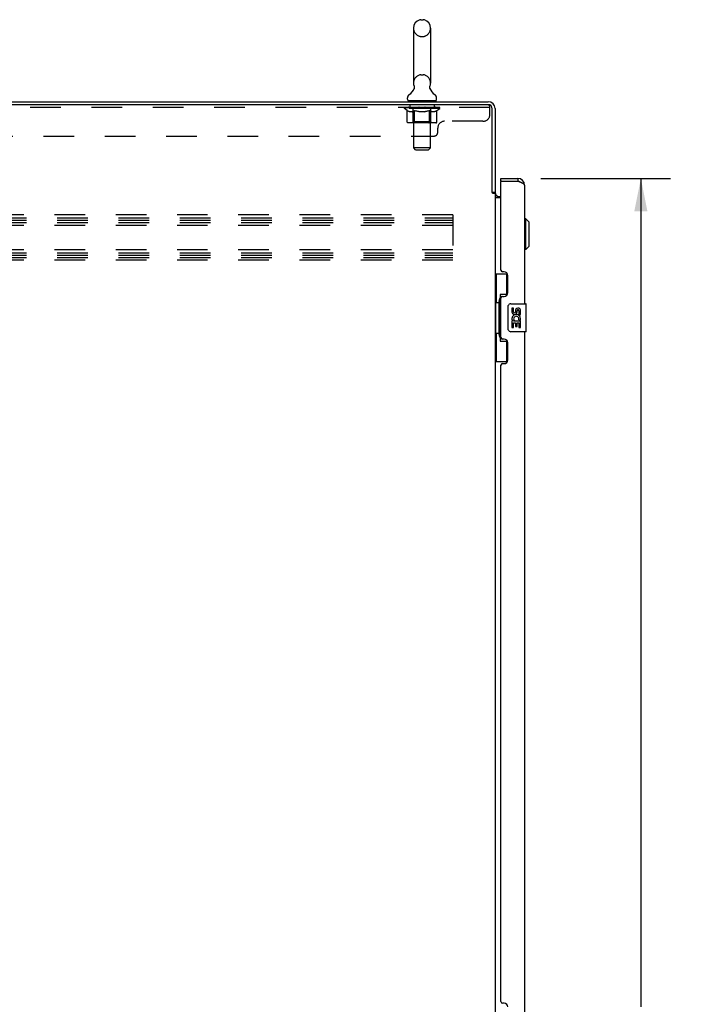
# Model space of a CAD drawing. Header units: inches. Extents: x 0 to 200, y 0 to 129.
# Tile 3 of 17: x 25 to 49, y 44 to 80. Entities that reach past the tile are written whole.
import ezdxf

# ---------------------------------------------------------------- set-up
doc = ezdxf.new("R2010")
doc.units = ezdxf.units.IN
doc.header["$LTSCALE"] = 11
doc.header["$MEASUREMENT"] = 0
doc.linetypes.add('HIDDEN', pattern=[0.2, 0.1, -0.1])
doc.layers.get('0').update_dxf_attribs({"linetype": 'CONTINUOUS'})
for name, color, linetype in [('02___PRT_ALL_AXES', 7, 'CONTINUOUS'), ('DEFAULT_2', 8, 'HIDDEN'), ('DIMENSIONS', 7, 'CONTINUOUS')]:
    doc.layers.add(name, color=color, linetype=linetype)
doc.styles.get("Standard").update_dxf_attribs({"font": 'arial.ttf'})
doc.dimstyles.new('DIMSTYLE_1', dxfattribs={"dimtxt": 0.882353, "dimasz": 1.176471, "dimexe": 0.09, "dimexo": 0.07, "dimgap": 0.0375, "dimtad": 0, "dimtih": 1, "dimtoh": 1, "dimzin": 4, "dimdsep": 46, "dimtxsty": 'Standard', "dimblk": '_FILLED', "dimblk1": '_FILLED', "dimblk2": '_FILLED', "dimcen": 0.09, "dimazin": 1, "dimtfac": 1, "dimtdec": 3, "dimtofl": 0, "dimtmove": 0, "dimatfit": 3, "dimldrblk": '_FILLED', "dimfxl": 1, "dimtolj": 1, "dimtzin": 4, "dimarcsym": 0})

# ---------------------------------------------------------------- blocks, each defined once
blk = doc.blocks.new('_FILLED')
at = {"color": 0, "linetype": 'ByBlock'}
blk.add_solid([(0, 0), (-1, 0.2), (-1, -0.2)], dxfattribs=at)
blk = doc.blocks.new('*D2')
at = {"layer": 'DIMENSIONS', "color": 2, "linetype": 'Continuous'}
for p, q in [((43.903, 73.858), (48.558, 73.858)), ((47.499, 73.858), (47.499, 44.131)), ((47.499, 11.358), (47.499, 41.043)), ((43.903, 11.358), (48.558, 11.358))]:
    blk.add_line(p, q, dxfattribs=at)
at = {"layer": 'DIMENSIONS', "color": 2, "linetype": 'Continuous', "xscale": 1.1764705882, "yscale": 1.1764705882, "zscale": 1.1764705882}
for p, rotation in [((47.499, 73.858), 90), ((47.499, 11.358), 270)]:
    blk.add_blockref('_FILLED', p, dxfattribs=dict(at, rotation=rotation))
at = {"layer": 'DIMENSIONS', "color": 2, "linetype": 'Continuous', "insert": (47.499, 43.69), "char_height": 0.8824, "width": 3.69342, "attachment_point": 2, "line_spacing_factor": 0.9}
blk.add_mtext('62.50\\PDOOR', dxfattribs=at)

msp = doc.modelspace()

# ---------------------------------------------------------------- linework, layer by layer
at = {"color": 7, "linetype": 'Continuous'}
for p, q in [((39.599, 79.554), (39.687, 79.554)), ((39.337, 79.254), (39.337, 77.279)), ((39.949, 79.254), (39.949, 77.279)), ((39.352, 77.06), (39.349, 77.056)), ((39.12, 76.707), (39.12, 76.747)), ((40.166, 76.707), (40.166, 76.747)), ((39.143, 76.638), (39.143, 76.608)), ((40.143, 76.638), (39.143, 76.638)), ((40.143, 76.638), (40.143, 76.608)), ((42.472, 73.754), (42.472, 73.858)), ((43.079, 73.858), (43.079, 73.754)), ((42.492, 73.754), (42.472, 73.754)), ((42.164, 73.368), (42.268, 73.368)), ((43.365, 72.409), (43.326, 72.409)), ((43.365, 71.307), (43.365, 72.409)), ((43.483, 72.291), (43.365, 72.409)), ((43.483, 71.425), (43.483, 72.291)), ((43.483, 71.425), (43.365, 71.307)), ((43.365, 71.307), (43.326, 71.307)), ((42.268, 70.433), (42.709, 70.433)), ((42.307, 70.433), (42.307, 69.408)), ((42.672, 70.433), (42.672, 69.654)), ((42.445, 69.698), (42.445, 68.018)), ((42.672, 69.698), (42.445, 69.698)), ((42.285, 69.408), (42.285, 68.308)), ((42.285, 69.408), (42.408, 69.408)), ((42.408, 69.439), (42.408, 69.459)), ((42.408, 68.308), (42.408, 69.408)), ((42.731, 68.458), (42.731, 69.258)), ((42.831, 69.358), (43.371, 69.358)), ((43.386, 68.373), (43.386, 69.343)), ((42.285, 68.308), (42.408, 68.308)), ((42.307, 68.308), (42.307, 67.283)), ((42.408, 68.258), (42.408, 68.278)), ((43.371, 68.358), (42.831, 68.358)), ((42.445, 68.018), (42.672, 68.018)), ((42.672, 68.063), (42.672, 67.283)), ((42.268, 67.283), (42.709, 67.283))]:
    msp.add_line(p, q, dxfattribs=at)
at = {"color": 3, "linetype": 'Continuous'}
for p, q in [((6.32, 76.608), (42.021, 76.608)), ((42.021, 76.504), (6.382, 76.504)), ((42.164, 73.357), (42.164, 76.361)), ((42.268, 76.362), (42.268, 73.355)), ((42.472, 73.858), (43.079, 73.858)), ((42.472, 70.566), (42.472, 73.734)), ((42.492, 73.754), (43.079, 73.754)), ((43.111, 73.743), (43.079, 73.754)), ((43.129, 73.736), (43.111, 73.743)), ((43.141, 73.731), (43.129, 73.736)), ((43.153, 73.727), (43.141, 73.731)), ((43.326, 73.612), (43.326, 69.358)), ((42.177, 73.335), (42.175, 73.339)), ((42.268, 73.316), (42.193, 73.316)), ((42.268, 73.316), (42.268, 11.901)), ((42.472, 73.16), (42.308, 73.16)), ((42.41, 73.212), (42.472, 73.212)), ((42.592, 70.506), (42.532, 70.506)), ((42.722, 69.756), (42.722, 70.376)), ((42.532, 69.626), (42.592, 69.626)), ((42.472, 68.151), (42.472, 69.566)), ((43.326, 68.358), (43.326, 43.108)), ((42.592, 68.091), (42.532, 68.091)), ((42.722, 67.341), (42.722, 67.961)), ((42.472, 44.316), (42.472, 67.151)), ((42.532, 67.211), (42.592, 67.211)), ((42.592, 44.256), (42.532, 44.256))]:
    msp.add_line(p, q, dxfattribs=at)
at = {"color": 7, "linetype": 'Continuous'}
for points in [[(39.356, 77.172), (39.358, 77.168), (39.359, 77.163), (39.361, 77.158), (39.362, 77.153), (39.363, 77.148), (39.364, 77.143), (39.364, 77.138), (39.365, 77.133), (39.365, 77.128), (39.365, 77.123), (39.365, 77.118), (39.365, 77.113), (39.365, 77.108), (39.364, 77.103), (39.364, 77.098), (39.363, 77.093), (39.362, 77.088), (39.36, 77.084), (39.359, 77.079), (39.357, 77.074), (39.356, 77.069), (39.354, 77.065), (39.352, 77.06)], [(39.937, 77.056), (39.934, 77.06), (39.932, 77.065), (39.93, 77.069), (39.929, 77.074), (39.927, 77.079), (39.926, 77.084), (39.924, 77.088), (39.923, 77.093), (39.922, 77.098), (39.922, 77.103), (39.921, 77.108), (39.921, 77.113), (39.921, 77.118), (39.921, 77.123), (39.921, 77.128), (39.921, 77.133), (39.922, 77.138), (39.922, 77.143), (39.923, 77.148), (39.924, 77.153), (39.925, 77.158), (39.927, 77.163), (39.928, 77.168), (39.93, 77.172)], [(42.445, 69.675), (42.445, 69.671), (42.446, 69.668), (42.447, 69.664), (42.448, 69.659), (42.45, 69.655), (42.452, 69.65), (42.454, 69.644), (42.457, 69.638), (42.46, 69.632), (42.464, 69.625), (42.469, 69.617), (42.473, 69.609), (42.479, 69.601), (42.481, 69.598)], [(42.731, 69.258), (42.731, 69.265), (42.732, 69.271), (42.733, 69.277), (42.734, 69.283), (42.736, 69.289), (42.738, 69.295)], [(42.738, 68.422), (42.736, 68.428), (42.734, 68.434), (42.733, 68.44), (42.732, 68.446), (42.731, 68.452), (42.731, 68.458)], [(42.481, 68.119), (42.479, 68.116), (42.473, 68.108), (42.469, 68.1), (42.464, 68.092), (42.46, 68.085), (42.457, 68.079), (42.454, 68.073), (42.452, 68.067), (42.45, 68.062), (42.448, 68.058), (42.447, 68.053), (42.446, 68.049), (42.445, 68.046), (42.445, 68.042)]]:
    msp.add_lwpolyline(points, dxfattribs=at)
at = {"color": 3, "linetype": 'Continuous'}
for points in [[(43.326, 73.612), (43.326, 73.614), (43.326, 73.617), (43.325, 73.619), (43.325, 73.621), (43.324, 73.623), (43.323, 73.626), (43.322, 73.628), (43.321, 73.63), (43.32, 73.633), (43.318, 73.635), (43.316, 73.637), (43.315, 73.64), (43.313, 73.642), (43.311, 73.644), (43.308, 73.646), (43.306, 73.649), (43.303, 73.651), (43.301, 73.653), (43.298, 73.656), (43.295, 73.658), (43.292, 73.66), (43.289, 73.663), (43.285, 73.665), (43.282, 73.667), (43.278, 73.669), (43.274, 73.672), (43.271, 73.674), (43.267, 73.676), (43.262, 73.679), (43.258, 73.681), (43.254, 73.683), (43.249, 73.686), (43.245, 73.688), (43.24, 73.69), (43.235, 73.692), (43.23, 73.695), (43.225, 73.697), (43.22, 73.699), (43.215, 73.702), (43.21, 73.704), (43.205, 73.706), (43.199, 73.709), (43.194, 73.711), (43.188, 73.713), (43.182, 73.715), (43.177, 73.718), (43.171, 73.72), (43.165, 73.722), (43.153, 73.727)], [(42.175, 73.339), (42.174, 73.34), (42.173, 73.342), (42.172, 73.344), (42.171, 73.345), (42.17, 73.347), (42.169, 73.349), (42.168, 73.351), (42.167, 73.353), (42.165, 73.355), (42.164, 73.357)], [(42.193, 73.316), (42.192, 73.318), (42.19, 73.319), (42.188, 73.321), (42.186, 73.322), (42.185, 73.324), (42.184, 73.325), (42.183, 73.327), (42.182, 73.328), (42.181, 73.329), (42.18, 73.331), (42.179, 73.332), (42.178, 73.333), (42.177, 73.335)], [(42.284, 73.186), (42.281, 73.187), (42.279, 73.188), (42.277, 73.19), (42.275, 73.191), (42.273, 73.192), (42.271, 73.194), (42.27, 73.195), (42.269, 73.197), (42.268, 73.198), (42.268, 73.2), (42.268, 73.201)], [(42.308, 73.16), (42.308, 73.163), (42.308, 73.164), (42.308, 73.166), (42.307, 73.168), (42.306, 73.17), (42.305, 73.171), (42.304, 73.173), (42.303, 73.174), (42.301, 73.176), (42.299, 73.177), (42.297, 73.179), (42.295, 73.18), (42.293, 73.181), (42.291, 73.182), (42.289, 73.184), (42.284, 73.186)]]:
    msp.add_lwpolyline(points, dxfattribs=at)
at = {"color": 7, "linetype": 'Continuous'}
for centre, radius, start, end in [((39.643, 79.254), 0.306, 105.6303, 180), ((39.599, 79.41), 0.144, 90, 105.6303), ((39.687, 79.41), 0.144, 74.3697, 90), ((39.643, 79.254), 0.306, 0, 74.3697), ((38.885, 77.295), 0.523, 304.6624, 336.9318), ((39.643, 77.279), 0.306, 180, 200.4871), ((40.401, 77.295), 0.523, 203.0682, 235.3376), ((39.643, 77.279), 0.306, 339.5129, 360), ((39.264, 76.747), 0.144, 124.6626, 180), ((39.189, 76.707), 0.069, 180, 270), ((40.097, 76.707), 0.069, 270, 360), ((40.022, 76.747), 0.144, 0, 55.3374), ((43.079, 73.612), 0.142, 48.6337, 90), ((43.162, 73.468), 0.26, 90, 92.6053), ((42.831, 69.258), 0.1, 90, 158.7946), ((43.371, 69.343), 0.015, 0, 90), ((42.831, 68.458), 0.1, 201.205, 270), ((43.371, 68.373), 0.015, 270, 360)]:
    msp.add_arc(centre, radius, start, end, dxfattribs=at)
at = {"color": 3, "linetype": 'Continuous'}
for centre, radius, start, end in [((42.021, 76.362), 0.246, 0, 90), ((42.021, 76.361), 0.143, 0, 90), ((43.079, 73.612), 0.246, 0, 90), ((42.492, 73.734), 0.02, 90, 180), ((42.41, 73.355), 0.142, 180, 270), ((42.532, 70.566), 0.06, 180, 270), ((42.592, 70.376), 0.13, 0, 90), ((42.532, 69.566), 0.06, 90, 180), ((42.592, 69.756), 0.13, 270, 360), ((42.532, 68.151), 0.06, 180, 270), ((42.592, 67.961), 0.13, 0, 90), ((42.532, 67.151), 0.06, 90, 180), ((42.592, 67.341), 0.13, 270, 360), ((42.532, 44.316), 0.06, 180, 270), ((42.592, 44.126), 0.13, 0, 90)]:
    msp.add_arc(centre, radius, start, end, dxfattribs=at)
at = {"color": 7, "linetype": 'Continuous'}
for centre, start_param, end_param in [((42.512, 69.449), 0.699287, 1.51401), ((42.512, 69.449), -4.655602, -3.84088), ((42.512, 68.268), 0.699287, 1.51401), ((42.512, 68.268), -4.655602, -3.84088)]:
    msp.add_ellipse(centre, major_axis=(0, 0.18), ratio=0.579493, start_param=start_param, end_param=end_param, dxfattribs=at)
at = {"layer": '02___PRT_ALL_AXES', "color": 8, "linetype": 'HIDDEN'}
for p, q in [((39.205, 76.504), (39.205, 76.4)), ((40.08, 76.504), (39.205, 76.504)), ((40.08, 76.4), (39.205, 76.4)), ((40.08, 76.504), (40.08, 76.4))]:
    msp.add_line(p, q, dxfattribs=at)
at = {"layer": '02___PRT_ALL_AXES', "color": 7, "linetype": 'Continuous'}
for p, q in [((42.869, 69.204), (42.869, 69.068)), ((42.932, 69.204), (42.869, 69.204)), ((42.932, 69.068), (42.932, 69.204)), ((42.997, 69.131), (42.997, 69.062)), ((43.057, 69.068), (43.057, 69.11)), ((43.12, 69.11), (43.12, 68.974)), ((43.12, 68.974), (43.183, 68.974)), ((43.183, 68.974), (43.183, 69.11)), ((42.869, 68.743), (42.869, 68.513)), ((42.887, 68.743), (42.869, 68.743)), ((42.921, 68.743), (42.949, 68.762)), ((42.921, 68.743), (43.183, 68.743)), ((42.932, 68.513), (42.932, 68.68)), ((42.932, 68.68), (42.997, 68.68)), ((42.997, 68.68), (42.997, 68.544)), ((43.057, 68.544), (43.057, 68.68)), ((43.057, 68.68), (43.12, 68.68)), ((43.112, 68.779), (43.17, 68.754)), ((43.12, 68.68), (43.12, 68.513)), ((43.183, 68.513), (43.183, 68.743)), ((42.869, 68.513), (42.932, 68.513)), ((42.997, 68.544), (43.057, 68.544)), ((43.12, 68.513), (43.183, 68.513))]:
    msp.add_line(p, q, dxfattribs=at)
for centre, radius, start, end in [((42.963, 69.068), 0.0943, 180, 360), ((43.026, 68.816), 0.157, 336.5966, 161.8791), ((42.963, 69.068), 0.0314, 180, 261.2295), ((43.026, 68.816), 0.0943, 336.5966, 215.1122), ((42.962, 69.073), 0.0362, 263.4285, 341.7628), ((43.089, 69.11), 0.0943, 68.6999, 167.4338), ((43.089, 69.11), 0.0314, 0, 180.0485), ((43.089, 69.11), 0.0943, 0, 68.6704), ((43.023, 68.816), 0.154, 161.4199, 206.1963), ((43.026, 68.816), 0.157, 205.737, 207.8532)]:
    msp.add_arc(centre, radius, start, end, dxfattribs=at)
at = {"layer": 'DEFAULT_2', "color": 8, "linetype": 'HIDDEN'}
for p, q in [((39.599, 78.954), (39.687, 78.954)), ((39.599, 77.579), (39.687, 77.579)), ((42.08, 76.4), (6.455, 76.4)), ((39.01, 76.362), (39.01, 76.408)), ((40.276, 76.362), (39.01, 76.362)), ((39.109, 76.292), (39.01, 76.362)), ((39.019, 76.402), (39.019, 76.408)), ((39.028, 76.399), (39.028, 76.402)), ((39.028, 76.399), (40.258, 76.399)), ((39.037, 76.399), (39.037, 76.402)), ((39.038, 76.399), (39.038, 76.402)), ((39.048, 76.402), (39.048, 76.408)), ((39.064, 76.399), (39.064, 76.402)), ((39.066, 76.399), (39.066, 76.402)), ((39.095, 76.402), (39.095, 76.408)), ((39.109, 76.399), (39.109, 76.402)), ((39.112, 76.399), (39.112, 76.402)), ((39.316, 76.402), (39.115, 76.402)), ((39.158, 76.402), (39.158, 76.408)), ((39.159, 76.399), (39.159, 76.402)), ((39.16, 76.399), (39.16, 76.402)), ((39.163, 76.399), (39.163, 76.402)), ((39.17, 76.399), (39.17, 76.402)), ((39.17, 76.399), (39.17, 76.402)), ((39.174, 76.399), (39.174, 76.402)), ((39.177, 76.399), (39.177, 76.403)), ((39.181, 76.399), (39.181, 76.402)), ((39.196, 76.399), (39.196, 76.402)), ((39.214, 76.399), (39.214, 76.404)), ((39.214, 76.399), (39.214, 76.402)), ((39.234, 76.399), (39.234, 76.402)), ((39.234, 76.399), (39.234, 76.402)), ((39.236, 76.402), (39.236, 76.408)), ((39.246, 76.399), (39.246, 76.402)), ((39.25, 76.399), (39.25, 76.402)), ((39.259, 76.399), (39.259, 76.402)), ((39.27, 76.399), (39.27, 76.406)), ((39.286, 76.399), (39.286, 76.402)), ((39.289, 76.399), (39.289, 76.402)), ((39.316, 76.399), (39.316, 76.402)), ((39.383, 76.402), (39.321, 76.402)), ((39.326, 76.402), (39.326, 76.408)), ((39.33, 76.638), (39.33, 76.608)), ((39.33, 75.89), (39.33, 76.359)), ((39.333, 76.399), (39.333, 76.402)), ((39.338, 76.399), (39.338, 76.402)), ((39.343, 74.957), (39.343, 76.604)), ((39.344, 76.399), (39.344, 76.407)), ((39.348, 76.399), (39.348, 76.402)), ((39.359, 76.399), (39.359, 76.402)), ((39.383, 76.399), (39.383, 76.402)), ((39.458, 76.402), (39.399, 76.402)), ((39.419, 76.399), (39.419, 76.402)), ((39.426, 76.402), (39.426, 76.408)), ((39.43, 76.399), (39.43, 76.402)), ((39.433, 76.399), (39.433, 76.408)), ((39.435, 76.399), (39.435, 76.402)), ((39.443, 76.399), (39.443, 76.402)), ((39.458, 76.399), (39.458, 76.402)), ((39.538, 76.402), (39.484, 76.402)), ((39.497, 76.399), (39.497, 76.402)), ((39.529, 76.402), (39.643, 76.408)), ((39.533, 76.402), (39.533, 76.408)), ((39.534, 76.408), (39.533, 76.408)), ((39.534, 76.402), (39.534, 76.408)), ((39.534, 76.399), (39.534, 76.402)), ((39.537, 76.399), (39.537, 76.402)), ((39.538, 76.399), (39.538, 76.402)), ((39.539, 76.399), (39.539, 76.402)), ((39.622, 76.402), (39.574, 76.402)), ((39.58, 76.399), (39.58, 76.402)), ((39.622, 76.399), (39.622, 76.402)), ((39.64, 76.402), (39.64, 76.402)), ((39.64, 76.399), (39.64, 76.402)), ((39.64, 76.399), (39.64, 76.402)), ((39.643, 76.402), (39.643, 76.408)), ((39.643, 76.408), (39.757, 76.402)), ((39.646, 76.399), (39.646, 76.402)), ((39.646, 76.399), (39.646, 76.402)), ((39.646, 76.402), (39.646, 76.402)), ((39.664, 76.399), (39.664, 76.402)), ((39.664, 76.402), (39.712, 76.402)), ((39.706, 76.399), (39.706, 76.402)), ((39.747, 76.399), (39.747, 76.402)), ((39.748, 76.399), (39.748, 76.402)), ((39.748, 76.402), (39.802, 76.402)), ((39.749, 76.399), (39.749, 76.402)), ((39.752, 76.402), (39.752, 76.408)), ((39.752, 76.408), (39.753, 76.408)), ((39.752, 76.399), (39.752, 76.402)), ((39.753, 76.402), (39.753, 76.408)), ((39.789, 76.399), (39.789, 76.402)), ((39.828, 76.399), (39.828, 76.402)), ((39.828, 76.402), (39.887, 76.402)), ((39.843, 76.399), (39.843, 76.402)), ((39.851, 76.399), (39.851, 76.402)), ((39.853, 76.399), (39.853, 76.408)), ((39.856, 76.399), (39.856, 76.402)), ((39.86, 76.402), (39.86, 76.408)), ((39.867, 76.399), (39.867, 76.402)), ((39.903, 76.399), (39.903, 76.402)), ((39.903, 76.402), (39.965, 76.402)), ((39.927, 76.399), (39.927, 76.402)), ((39.938, 76.399), (39.938, 76.402)), ((39.942, 76.399), (39.942, 76.407)), ((39.943, 74.957), (39.943, 76.604)), ((39.948, 76.399), (39.948, 76.402)), ((39.953, 76.399), (39.953, 76.402)), ((39.955, 76.638), (39.955, 76.608)), ((39.956, 75.89), (39.956, 76.359)), ((39.96, 76.402), (39.96, 76.408)), ((39.97, 76.399), (39.97, 76.402)), ((39.97, 76.402), (40.276, 76.402)), ((39.997, 76.399), (39.997, 76.402)), ((40, 76.399), (40, 76.402)), ((40.016, 76.399), (40.016, 76.406)), ((40.027, 76.399), (40.027, 76.402)), ((40.036, 76.399), (40.036, 76.402)), ((40.04, 76.399), (40.04, 76.402)), ((40.05, 76.402), (40.05, 76.408)), ((40.052, 76.399), (40.052, 76.402)), ((40.052, 76.399), (40.052, 76.402)), ((40.072, 76.399), (40.072, 76.404)), ((40.072, 76.399), (40.072, 76.402)), ((40.09, 76.399), (40.09, 76.402)), ((40.105, 76.399), (40.105, 76.402)), ((40.109, 76.399), (40.109, 76.403)), ((40.112, 76.399), (40.112, 76.402)), ((40.116, 76.399), (40.116, 76.402)), ((40.116, 76.399), (40.116, 76.402)), ((40.123, 76.399), (40.123, 76.402)), ((40.126, 76.399), (40.126, 76.402)), ((40.127, 76.399), (40.127, 76.402)), ((40.128, 76.402), (40.128, 76.408)), ((40.155, 76.405), (40.275, 76.406)), ((40.155, 76.402), (40.155, 76.405)), ((40.174, 76.399), (40.174, 76.402)), ((40.177, 76.399), (40.177, 76.402)), ((40.179, 76.294), (40.276, 76.362)), ((40.191, 76.402), (40.191, 76.408)), ((40.22, 76.399), (40.22, 76.402)), ((40.222, 76.399), (40.222, 76.402)), ((40.238, 76.402), (40.238, 76.408)), ((40.248, 76.399), (40.248, 76.402)), ((40.249, 76.399), (40.249, 76.402)), ((40.258, 76.399), (40.258, 76.402)), ((40.267, 76.402), (40.267, 76.408)), ((40.275, 76.402), (40.275, 76.406)), ((40.276, 76.362), (40.276, 76.402)), ((42.021, 76.504), (42.08, 76.504)), ((42.08, 76.159), (42.08, 76.504)), ((39.109, 75.887), (39.109, 76.292)), ((39.109, 76.292), (39.123, 76.283)), ((39.137, 76.274), (39.123, 76.283)), ((39.15, 76.267), (39.137, 76.274)), ((39.164, 76.26), (39.15, 76.267)), ((39.177, 76.255), (39.164, 76.26)), ((39.191, 76.25), (39.177, 76.255)), ((39.294, 76.25), (39.191, 76.25)), ((39.294, 76.25), (39.308, 76.255)), ((39.322, 76.261), (39.308, 76.255)), ((39.335, 76.267), (39.321, 76.26)), ((39.349, 76.275), (39.335, 76.267)), ((39.363, 76.283), (39.349, 76.275)), ((39.377, 76.293), (39.362, 76.283)), ((39.377, 75.887), (39.377, 76.293)), ((39.377, 76.293), (39.405, 76.283)), ((39.434, 76.274), (39.405, 76.283)), ((39.462, 76.267), (39.433, 76.275)), ((39.489, 76.26), (39.461, 76.267)), ((39.517, 76.255), (39.489, 76.26)), ((39.544, 76.25), (39.516, 76.255)), ((39.742, 76.25), (39.544, 76.25)), ((39.742, 76.25), (39.77, 76.255)), ((39.798, 76.261), (39.77, 76.255)), ((39.826, 76.267), (39.798, 76.26)), ((39.854, 76.275), (39.826, 76.267)), ((39.883, 76.284), (39.854, 76.275)), ((39.912, 76.294), (39.883, 76.284)), ((39.912, 75.887), (39.912, 76.294)), ((39.912, 76.294), (39.927, 76.284)), ((39.941, 76.275), (39.927, 76.284)), ((39.956, 76.267), (39.941, 76.275)), ((39.97, 76.26), (39.956, 76.267)), ((39.984, 76.255), (39.97, 76.26)), ((39.998, 76.25), (39.984, 76.255)), ((40.092, 76.25), (39.998, 76.25)), ((40.092, 76.25), (40.107, 76.255)), ((40.121, 76.26), (40.106, 76.255)), ((40.121, 76.26), (40.135, 76.267)), ((40.165, 76.284), (40.15, 76.275)), ((40.179, 76.294), (40.164, 76.284)), ((40.179, 75.887), (40.179, 76.294)), ((40.137, 75.85), (39.152, 75.85)), ((39.33, 75.89), (39.29, 75.85)), ((39.956, 75.89), (39.33, 75.89)), ((39.388, 75.855), (39.386, 75.857)), ((39.393, 75.851), (39.39, 75.853)), ((39.395, 75.85), (39.393, 75.851)), ((39.398, 75.85), (39.395, 75.85)), ((39.956, 75.89), (39.996, 75.85)), ((40.205, 75.504), (40.205, 75.659)), ((41.83, 75.909), (40.455, 75.909)), ((8.455, 75.379), (40.08, 75.379)), ((39.943, 74.957), (39.343, 74.957)), ((39.412, 74.888), (39.343, 74.957)), ((39.874, 74.888), (39.943, 74.957)), ((39.412, 74.888), (39.874, 74.888)), ((40.747, 72.546), (6.747, 72.546)), ((6.747, 72.442), (40.747, 72.442)), ((40.747, 72.546), (40.747, 70.921)), ((6.747, 72.358), (40.747, 72.358)), ((6.747, 72.275), (40.747, 72.275)), ((40.747, 72.171), (6.747, 72.171)), ((40.747, 71.296), (6.747, 71.296)), ((6.747, 71.192), (40.747, 71.192)), ((6.747, 71.108), (40.747, 71.108)), ((6.747, 71.025), (40.747, 71.025)), ((40.747, 70.921), (6.747, 70.921))]:
    msp.add_line(p, q, dxfattribs=at)
for points in [[(40.15, 76.275), (40.135, 76.267), (40.121, 76.26)], [(39.152, 75.85), (39.147, 75.85), (39.142, 75.851), (39.137, 75.853), (39.132, 75.855), (39.127, 75.857), (39.123, 75.86), (39.119, 75.864), (39.116, 75.868), (39.113, 75.872), (39.111, 75.877), (39.109, 75.882), (39.109, 75.887)], [(39.377, 75.877), (39.377, 75.882), (39.377, 75.887)], [(39.379, 75.872), (39.377, 75.877), (39.377, 75.882), (39.377, 75.887)], [(39.39, 75.853), (39.388, 75.855), (39.386, 75.857), (39.384, 75.86), (39.382, 75.864), (39.38, 75.868), (39.379, 75.872)], [(39.384, 75.86), (39.382, 75.864), (39.38, 75.868)], [(39.89, 75.85), (39.893, 75.85), (39.896, 75.851), (39.898, 75.853), (39.9, 75.855), (39.903, 75.857), (39.905, 75.86), (39.907, 75.864), (39.909, 75.868), (39.91, 75.872), (39.911, 75.877), (39.912, 75.882), (39.912, 75.887)], [(40.137, 75.85), (40.142, 75.85), (40.147, 75.851), (40.152, 75.853), (40.157, 75.855), (40.161, 75.857), (40.166, 75.86), (40.17, 75.864), (40.173, 75.868), (40.176, 75.872), (40.178, 75.877), (40.179, 75.882), (40.179, 75.887)]]:
    msp.add_lwpolyline(points, dxfattribs=at)
for centre, radius, start, end in [((39.643, 79.254), 0.306, 180, 254.3697), ((39.643, 79.254), 0.306, 285.6303, 360), ((39.599, 79.098), 0.144, 254.3697, 270), ((39.687, 79.098), 0.144, 270, 285.6303), ((39.643, 77.279), 0.306, 105.6303, 180), ((39.599, 77.435), 0.144, 90, 105.6303), ((39.687, 77.435), 0.144, 74.3697, 90), ((39.643, 77.279), 0.306, 0, 74.3697), ((39.29, 76.359), 0.0398, 0, 90), ((39.308, 76.604), 0.0345, 0, 90), ((39.977, 76.604), 0.0345, 90, 180), ((39.996, 76.359), 0.0398, 90, 180), ((41.83, 76.159), 0.25, 270, 360), ((40.455, 75.659), 0.25, 90, 180), ((40.08, 75.504), 0.125, 270, 360)]:
    msp.add_arc(centre, radius, start, end, dxfattribs=at)
for centre, major_axis, ratio, start_param, end_param in [((39.643, 76.408), (0.633, 0.007), 0.05963, 2.96643, 3.140963), ((38.99, 76.397), (0.198, 0), 0.060556, 0.430652, 1.470503), ((39.643, 76.408), (0.633, 0), 0.060556, 3.141593, 3.316126), ((38.99, 76.39), (0.198, 0.002), 0.05963, 1.376596, 1.469874), ((39.643, 76.408), (0.633, 0.013), 0.05688, 2.791345, 2.965878), ((38.966, 76.397), (0.198, 0.002), 0.05963, 0.25549, 1.295341), ((39.034, 76.397), (0.198, -0.002), 0.05963, 0.605815, 1.645666), ((39.643, 76.408), (0.633, -0.007), 0.05963, -2.96643, -2.791898), ((39.034, 76.39), (0.198, 0), 0.060556, 1.551758, 1.645036), ((38.966, 76.39), (0.198, 0.004), 0.05688, 1.20151, 1.294789), ((39.035, 76.392), (0.164, 0.002), 0.05963, 1.065228, 1.614276), ((39.016, 76.392), (0.164, 0.003), 0.05688, 0.890143, 1.43919), ((39.073, 76.392), (0.164, 0), 0.060556, 1.240391, 1.789438), ((39.643, 76.408), (0.633, 0.019), 0.052395, 2.616403, 2.790936), ((38.962, 76.397), (0.198, 0.004), 0.05688, 0.080405, 1.120256), ((39.097, 76.397), (0.198, -0.004), 0.05688, 0.7809, 1.820751), ((39.643, 76.408), (0.633, -0.013), 0.05688, -2.791345, -2.616812), ((39.097, 76.39), (0.198, -0.002), 0.05963, 1.72692, 1.820198), ((38.962, 76.39), (0.198, 0.006), 0.052395, 1.026568, 1.119847), ((39.015, 76.392), (0.164, 0.005), 0.052395, 0.715201, 1.264248), ((39.129, 76.392), (0.164, -0.002), 0.05963, 1.415553, 1.9646), ((39.643, 76.408), (0.633, 0.025), 0.046319, 2.441654, 2.616187), ((39.176, 76.397), (0.198, -0.006), 0.052395, 0.955842, 1.995693), ((38.979, 76.397), (0.198, 0.006), 0.052395, -0.094537, 0.945314), ((39.643, 76.408), (0.633, -0.019), 0.052395, -2.616403, -2.44187), ((39.176, 76.39), (0.198, -0.004), 0.05688, 1.902006, 1.995284), ((38.979, 76.39), (0.198, 0.008), 0.046319, 0.851819, 0.945098), ((39.033, 76.392), (0.164, 0.006), 0.046319, 0.540452, 1.089499), ((39.2, 76.392), (0.164, -0.003), 0.05688, 1.590638, 2.139686), ((39.643, 76.408), (0.633, 0.029), 0.038841, 2.267123, 2.441656), ((39.269, 76.397), (0.198, -0.008), 0.046319, 1.130591, 2.170442), ((39.016, 76.397), (0.198, 0.008), 0.046319, -0.269286, 0.770565), ((39.643, 76.408), (0.633, -0.025), 0.046319, -2.441654, -2.267121), ((39.269, 76.39), (0.198, -0.006), 0.052395, 2.076947, 2.170226), ((39.016, 76.39), (0.198, 0.009), 0.038841, 0.677289, 0.770567), ((39.07, 76.392), (0.164, 0.008), 0.038841, 0.365921, 0.914969), ((39.285, 76.392), (0.164, -0.005), 0.052395, 1.76558, 2.314627), ((39.643, 76.408), (0.633, 0.033), 0.030195, 2.09281, 2.267343), ((39.374, 76.397), (0.198, -0.009), 0.038841, 1.305122, 2.344973), ((39.072, 76.397), (0.198, 0.009), 0.038841, -0.443817, 0.596034), ((39.643, 76.408), (0.633, -0.029), 0.038841, -2.267123, -2.092591), ((39.374, 76.39), (0.198, -0.008), 0.046319, 2.251696, 2.344975), ((39.072, 76.39), (0.198, 0.01), 0.030195, 0.502975, 0.596254), ((39.125, 76.392), (0.164, 0.009), 0.030195, 0.191608, 0.740655), ((39.38, 76.392), (0.164, -0.006), 0.046319, 1.940329, 2.489376), ((39.146, 76.397), (0.198, 0.01), 0.030195, -0.61813, 0.421721), ((39.643, 76.408), (0.633, 0.036), 0.020645, 1.918687, 2.09322), ((39.487, 76.397), (0.198, -0.01), 0.030195, 1.479435, 2.519286), ((39.643, 76.408), (0.633, -0.033), 0.030195, -2.09281, -1.918277), ((39.487, 76.39), (0.198, -0.009), 0.038841, 2.426227, 2.519505), ((39.146, 76.39), (0.198, 0.011), 0.020645, 0.328852, 0.422131), ((39.195, 76.392), (0.164, 0.009), 0.020645, 0.017485, 0.566532), ((39.484, 76.392), (0.164, -0.008), 0.038841, 2.11486, 2.663907), ((39.234, 76.397), (0.198, 0.011), 0.020645, -0.792253, 0.247598), ((39.643, 76.408), (0.633, 0.038), 0.010478, 1.744704, 1.919237), ((39.605, 76.397), (0.198, -0.011), 0.020645, 1.653558, 2.693409), ((39.643, 76.408), (0.633, -0.036), 0.020645, -1.918687, -1.744154), ((39.605, 76.39), (0.198, -0.01), 0.030195, 2.60054, 2.693819), ((39.234, 76.39), (0.198, 0.012), 0.010478, 0.154869, 0.248148), ((39.278, 76.392), (0.164, 0.01), 0.010478, 6.126688, 6.675735), ((39.592, 76.392), (0.164, -0.009), 0.030195, 2.289173, 2.83822), ((39.335, 76.397), (0.198, 0.012), 0.010478, -0.966236, -0.000846), ((39.724, 76.397), (0.198, -0.012), 0.010478, 1.827541, 2.867392), ((39.643, 76.408), (0.633, -0.038), 0.010478, -1.744704, -1.570171), ((39.724, 76.39), (0.198, -0.011), 0.020645, 2.774664, 2.867942), ((39.702, 76.392), (0.164, -0.009), 0.020645, 2.463296, 3.012344), ((39.562, 76.397), (0.198, 0.012), 0.010478, 0.274201, 1.314052), ((39.476, 76.392), (0.164, 0.01), 0.010478, -0.000483, 0.504314), ((39.446, 76.39), (0.198, 0.012), 0.010478, 0.099668, 0.192946), ((39.643, 76.408), (0.633, 0.038), 0.010478, -1.571421, -1.396888), ((39.84, 76.39), (0.198, -0.012), 0.010478, 2.948646, 3.041925), ((39.81, 76.392), (0.164, -0.01), 0.010478, 2.637279, 3.142076), ((39.681, 76.397), (0.198, 0.011), 0.020645, 0.448184, 1.488034), ((39.584, 76.392), (0.164, 0.009), 0.020645, 0.129249, 0.678296), ((39.562, 76.39), (0.198, 0.011), 0.020645, 0.273651, 0.366929), ((39.951, 76.397), (0.198, -0.012), 0.010478, -3.140747, -2.175357), ((39.643, 76.408), (0.633, 0.036), 0.020645, -1.397439, -1.222906), ((39.643, 76.408), (0.633, -0.038), 0.010478, 1.222355, 1.396888), ((39.799, 76.397), (0.198, 0.01), 0.030195, 0.622307, 1.662158), ((39.694, 76.392), (0.164, 0.009), 0.030195, 0.303372, 0.852419), ((40.008, 76.392), (0.164, -0.01), 0.010478, 2.749043, 3.29809), ((40.052, 76.397), (0.198, -0.011), 0.020645, 2.893995, 3.933846), ((39.681, 76.39), (0.198, 0.01), 0.030195, 0.447774, 0.541052), ((40.052, 76.39), (0.198, -0.012), 0.010478, 2.893445, 2.986723), ((39.912, 76.397), (0.198, 0.009), 0.038841, 0.79662, 1.836471), ((39.643, 76.408), (0.633, 0.033), 0.030195, -1.223315, -1.048783), ((39.643, 76.408), (0.633, -0.036), 0.020645, 1.048373, 1.222906), ((39.802, 76.392), (0.164, 0.008), 0.038841, 0.477686, 1.026733), ((40.091, 76.392), (0.164, -0.009), 0.020645, 2.57506, 3.124108), ((40.14, 76.397), (0.198, -0.01), 0.030195, 2.719872, 3.759723), ((40.017, 76.397), (0.198, 0.008), 0.046319, 0.971151, 2.011002), ((39.799, 76.39), (0.198, 0.009), 0.038841, 0.622087, 0.715366), ((40.14, 76.39), (0.198, -0.011), 0.020645, 2.719462, 2.812741), ((39.643, 76.408), (0.633, 0.029), 0.038841, -1.049002, -0.874469), ((39.643, 76.408), (0.633, -0.033), 0.030195, 0.87425, 1.048783), ((39.906, 76.392), (0.164, 0.006), 0.046319, 0.652216, 1.201263), ((40.11, 76.397), (0.198, 0.006), 0.052395, 1.1459, 2.185751), ((40.161, 76.392), (0.164, -0.009), 0.030195, 2.400937, 2.949985), ((40.214, 76.397), (0.198, -0.009), 0.038841, 2.545558, 3.585409), ((40.001, 76.392), (0.164, 0.005), 0.052395, 0.826965, 1.376012), ((39.912, 76.39), (0.198, 0.008), 0.046319, 0.796618, 0.889896), ((40.214, 76.39), (0.198, -0.01), 0.030195, 2.545339, 2.638617), ((40.189, 76.397), (0.198, 0.004), 0.05688, 1.320842, 2.360692), ((39.643, 76.408), (0.633, 0.025), 0.046319, -0.874471, -0.699939), ((39.643, 76.408), (0.633, -0.029), 0.038841, 0.699936, 0.874469), ((40.27, 76.397), (0.198, -0.008), 0.046319, 2.371028, 3.410879), ((40.216, 76.392), (0.164, -0.008), 0.038841, 2.226624, 2.775671), ((40.252, 76.397), (0.198, 0.002), 0.05963, 1.495927, 2.535778), ((40.086, 76.392), (0.164, 0.003), 0.05688, 1.001907, 1.550954), ((40.307, 76.397), (0.198, -0.006), 0.052395, 2.196279, 3.23613), ((40.253, 76.392), (0.164, -0.006), 0.046319, 2.052093, 2.601141), ((40.017, 76.39), (0.198, 0.006), 0.052395, 0.971367, 1.064645), ((40.296, 76.397), (0.198, 0), 0.060556, 2.364024, 2.71094), ((40.27, 76.39), (0.198, -0.009), 0.038841, 2.371026, 2.464304), ((40.324, 76.397), (0.198, -0.004), 0.05688, 2.021337, 3.061188), ((39.643, 76.408), (0.633, 0.019), 0.052395, -0.699723, -0.52519), ((39.643, 76.408), (0.633, -0.025), 0.046319, 0.525406, 0.699939), ((40.32, 76.397), (0.198, -0.002), 0.05963, 1.846251, 2.886102), ((40.157, 76.392), (0.164, 0.002), 0.05963, 1.176993, 1.72604), ((40.271, 76.392), (0.164, -0.005), 0.052395, 1.877344, 2.426392), ((40.213, 76.392), (0.164, 0), 0.060556, 1.352155, 1.901202), ((40.27, 76.392), (0.164, -0.003), 0.05688, 1.702402, 2.25145), ((40.251, 76.392), (0.164, -0.002), 0.05963, 1.527317, 2.076364), ((40.11, 76.39), (0.198, 0.004), 0.05688, 1.146309, 1.239587), ((40.307, 76.39), (0.198, -0.008), 0.046319, 2.196495, 2.289773), ((39.643, 76.408), (0.633, 0.013), 0.05688, -0.524781, -0.350248), ((39.643, 76.408), (0.633, -0.019), 0.052395, 0.350657, 0.52519), ((40.296, 76.39), (0.198, -0.002), 0.05963, 1.764997, 1.971333), ((40.189, 76.39), (0.198, 0.002), 0.05963, 1.321394, 1.414673), ((40.324, 76.39), (0.198, -0.006), 0.052395, 2.021746, 2.115024), ((39.643, 76.408), (0.633, 0.007), 0.05963, -0.349695, -0.175162), ((39.643, 76.408), (0.633, -0.013), 0.05688, 0.175715, 0.350248), ((40.252, 76.39), (0.198, 0), 0.060556, 1.496556, 1.589835), ((40.32, 76.39), (0.198, -0.004), 0.05688, 1.846804, 1.940083), ((39.643, 76.408), (0.633, -0.007), 0.05963, 6.27665, 6.458348), ((39.643, 76.408), (0.633, 0), 0.060556, -0.174533, -0.058352)]:
    msp.add_ellipse(centre, major_axis=major_axis, ratio=ratio, start_param=start_param, end_param=end_param, dxfattribs=at)

# ---------------------------------------------------------------- dimensions: what is measured, and where the dimension line sits
at = {"layer": 'DIMENSIONS', "color": 2, "linetype": 'Continuous'}
dim = msp.add_linear_dim(base=(47.499, 73.858), p1=(43.833, 11.358), p2=(43.833, 73.858), angle=90, text='<>\\PDOOR', dimstyle='DIMSTYLE_1', dxfattribs=at)
dim.commit()
dim.dimension.update_dxf_attribs({"geometry": '*D2', "text_midpoint": (47.499, 42.587), "dimtype": 160})

doc.saveas('drawing.dxf')
